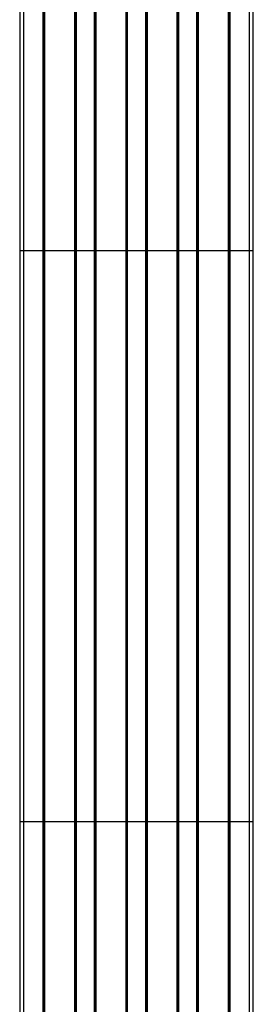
# Model space of a CAD drawing. Header units: millimetres. Extents: x 568 to 653, y 121 to 1552.
# Tile 4 of 7: x 569 to 651, y 466 to 812. Entities that reach past the tile are written whole.
import ezdxf

# ---------------------------------------------------------------- set-up
doc = ezdxf.new("R2010")
doc.units = ezdxf.units.MM
doc.header["$LTSCALE"] = 109.704575
doc.layers.get('0').update_dxf_attribs({"linetype": 'CONTINUOUS'})

msp = doc.modelspace()

# ---------------------------------------------------------------- linework, layer by layer
at = {"color": 7}
for p, q in [((569.42, 1532.83), (569.42, 329.83)), ((570.92, 329.83), (570.92, 1532.83)), ((577.48, 1532.83), (577.48, 329.83)), ((577.88, 1532.83), (577.88, 329.83)), ((578.18, 329.83), (578.18, 1532.83)), ((588.58, 1532.83), (588.58, 329.83)), ((588.88, 329.83), (588.88, 1532.83)), ((589.28, 329.83), (589.28, 1532.83)), ((595.48, 1532.83), (595.48, 329.83)), ((595.88, 1532.83), (595.88, 329.83)), ((596.18, 329.83), (596.18, 1532.83)), ((606.58, 1532.83), (606.58, 329.83)), ((606.88, 329.83), (606.88, 1532.83)), ((607.28, 329.83), (607.28, 1532.83)), ((613.48, 1532.83), (613.48, 329.83)), ((613.88, 1532.83), (613.88, 329.83)), ((614.18, 329.83), (614.18, 1532.83)), ((624.58, 1532.83), (624.58, 329.83)), ((624.88, 329.83), (624.88, 1532.83)), ((625.28, 329.83), (625.28, 1532.83)), ((631.48, 1532.83), (631.48, 329.83)), ((631.88, 1532.83), (631.88, 329.83)), ((632.18, 329.83), (632.18, 1532.83)), ((642.58, 1532.83), (642.58, 329.83)), ((642.88, 329.83), (642.88, 1532.83)), ((643.28, 329.83), (643.28, 1532.83)), ((649.84, 1532.83), (649.84, 329.83)), ((651.34, 329.83), (651.34, 1532.83)), ((651.34, 730.83), (569.42, 730.83)), ((651.34, 530.33), (569.42, 530.33))]:
    msp.add_line(p, q, dxfattribs=at)

doc.saveas('drawing.dxf')
